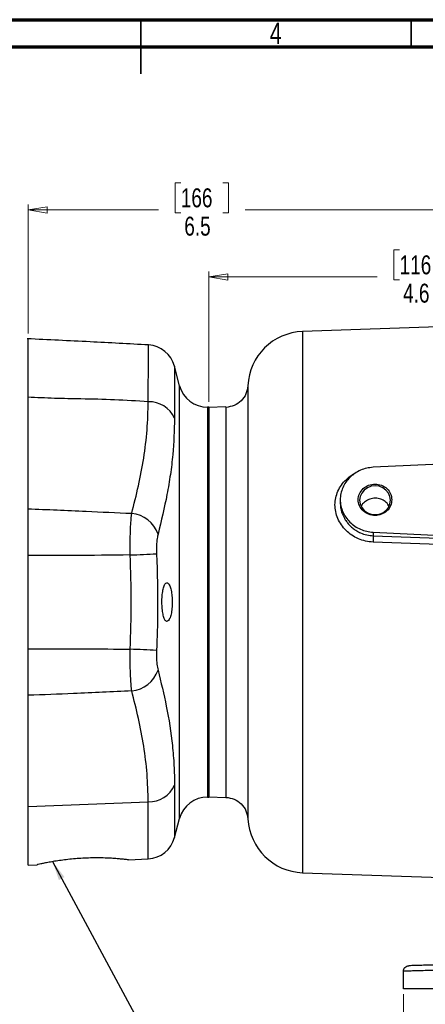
# Model space of a CAD drawing. Header units: inches. Extents: x 0.6 to 16.3, y 0.2 to 11.5.
# Tile 10 of 16: x 7.6 to 10.5, y 4.3 to 11.5. Entities that reach past the tile are written whole.
import ezdxf

# ---------------------------------------------------------------- set-up
doc = ezdxf.new("R2010")
doc.units = ezdxf.units.IN
doc.header["$MEASUREMENT"] = 0
doc.styles.add('SLDTEXTSTYLE0', font='TXT', dxfattribs={"width": 0.75})
doc.dimstyles.new('SLDDIMSTYLE1', dxfattribs={"dimtxt": 0.137795, "dimasz": 0.14, "dimexe": 0, "dimexo": 0.0625, "dimgap": 0.034449, "dimtad": 0, "dimdec": 1, "dimlfac": 1.5, "dimrnd": 1e-09, "dimzin": 12, "dimdsep": 46, "dimtxsty": 'SLDTEXTSTYLE0', "dimblk1": 'CLOSED', "dimblk2": 'CLOSED', "dimsah": 1, "dimcen": 0.09, "dimadec": 0, "dimazin": 3, "dimtfac": 1, "dimtdec": 1, "dimtofl": 0, "dimtmove": 0, "dimatfit": 3, "dimldrblk": 'CLOSED', "dimfxl": 0, "dimfrac": 2, "dimtolj": 1, "dimtzin": 12, "dimarcsym": 0})
doc.dimstyles.new('SLDDIMSTYLE3', dxfattribs={"dimtxt": 0.137795, "dimasz": 0.14, "dimexe": 0, "dimexo": 0.0625, "dimgap": 0.034449, "dimtad": 0, "dimdec": 1, "dimlfac": 1.5, "dimrnd": 1e-09, "dimzin": 12, "dimdsep": 46, "dimtxsty": 'SLDTEXTSTYLE0', "dimblk1": 'CLOSED', "dimblk2": 'CLOSED', "dimsah": 1, "dimcen": 0.09, "dimadec": 0, "dimazin": 3, "dimtfac": 1, "dimtofl": 0, "dimtmove": 0, "dimatfit": 3, "dimldrblk": 'CLOSED', "dimfxl": 0, "dimfrac": 2, "dimtolj": 1, "dimtzin": 12, "dimarcsym": 0})
doc.dimstyles.new('SLDDIMSTYLE4', dxfattribs={"dimtxt": 0.18, "dimasz": 0.14, "dimexe": 0, "dimexo": 0.0625, "dimgap": 0, "dimtad": 0, "dimtih": 1, "dimtoh": 1, "dimdec": 0, "dimrnd": 1e-09, "dimzin": 0, "dimdsep": 46, "dimtxsty": 'Standard', "dimsah": 1, "dimcen": 0.09, "dimadec": 0, "dimazin": 0, "dimtfac": 0.14, "dimtdec": 0, "dimtofl": 0, "dimtmove": 0, "dimatfit": 3, "dimfxl": 0, "dimfrac": 2, "dimtolj": 1, "dimtzin": 0, "dimarcsym": 0})

# ---------------------------------------------------------------- blocks, each defined once
blk = doc.blocks.new('_Closed')
at = {"color": 0, "linetype": 'ByBlock', "lineweight": -2}
for p, q in [((-1, 0.166667), (0, 0)), ((-1, 0.166667), (-1, -0.166667)), ((0, 0), (-1, -0.166667)), ((0, 0), (-1, 0))]:
    blk.add_line(p, q, dxfattribs=at)
blk = doc.blocks.new('_D_7')
at = {"color": 7, "linetype": 'Continuous', "lineweight": 0}
for p, q in [((8.7557, 10.3086), (8.7137, 10.3086)), ((8.7137, 10.3086), (8.7137, 10.0898)), ((9.0611, 10.3086), (9.1031, 10.3086)), ((9.1031, 10.3086), (9.1031, 10.0898)), ((7.6424, 9.2109), (7.6424, 10.1495)), ((12.0044, 9.9929), (12.0044, 10.1495)), ((7.6424, 10.1101), (8.5928, 10.1101)), ((8.7137, 10.0898), (8.7557, 10.0898)), ((9.1031, 10.0898), (9.0611, 10.0898)), ((12.0044, 10.1101), (9.224, 10.1101))]:
    blk.add_line(p, q, dxfattribs=at)
at = {"color": 7, "linetype": 'Continuous', "lineweight": 18, "xscale": 0.14, "yscale": 0.14, "rotation": 180.0000000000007}
blk.add_blockref('_Closed', (7.6424, 10.1101), dxfattribs=at)
at = {"color": 7, "linetype": 'Continuous', "lineweight": 18, "xscale": 0.14, "yscale": 0.14}
blk.add_blockref('_Closed', (12.0044, 10.1101), dxfattribs=at)
at = {"color": 7, "linetype": 'Continuous', "lineweight": 18, "char_height": 0.1378, "attachment_point": 1, "style": 'SLDTEXTSTYLE0'}
for s, insert in [('166', (8.7557, 10.2675)), ('6.5', (8.7811, 10.0613))]:
    blk.add_mtext(s, dxfattribs=dict(at, insert=insert))
blk = doc.blocks.new('_D_8')
at = {"color": 7, "linetype": 'Continuous', "lineweight": 0}
for p, q in [((10.35, 9.8206), (10.308, 9.8206)), ((10.308, 9.8206), (10.308, 9.6018)), ((10.6554, 9.8206), (10.6974, 9.8206)), ((10.6974, 9.8206), (10.6974, 9.6018)), ((8.959, 8.7137), (8.959, 9.6615)), ((8.959, 9.6221), (10.1871, 9.6221)), ((12.0044, 9.6221), (10.8183, 9.6221)), ((10.308, 9.6018), (10.35, 9.6018)), ((10.6974, 9.6018), (10.6554, 9.6018))]:
    blk.add_line(p, q, dxfattribs=at)
at = {"color": 7, "linetype": 'Continuous', "lineweight": 18, "xscale": 0.14, "yscale": 0.14, "rotation": 180.0000000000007}
blk.add_blockref('_Closed', (8.959, 9.6221), dxfattribs=at)
at = {"color": 7, "linetype": 'Continuous', "lineweight": 18, "xscale": 0.14, "yscale": 0.14}
blk.add_blockref('_Closed', (12.0044, 9.6221), dxfattribs=at)
at = {"color": 7, "linetype": 'Continuous', "lineweight": 18, "char_height": 0.1378, "attachment_point": 1, "style": 'SLDTEXTSTYLE0'}
for s, insert in [('116', (10.35, 9.7795)), ('4.6', (10.3754, 9.5733))]:
    blk.add_mtext(s, dxfattribs=dict(at, insert=insert))
blk = doc.blocks.new('_D_11')
at = {"color": 7, "linetype": 'Continuous', "lineweight": 0}
for p, q in [((10.3777, 4.3986), (10.3777, 4.0022)), ((13.631, 4.3986), (13.631, 4.0022)), ((12.7502, 4.24), (12.7082, 4.24)), ((12.7082, 4.24), (12.7082, 4.0213)), ((13.0557, 4.24), (13.0977, 4.24)), ((13.0977, 4.24), (13.0977, 4.0213)), ((10.3777, 4.0415), (12.5874, 4.0415)), ((12.7082, 4.0213), (12.7502, 4.0213)), ((13.0977, 4.0213), (13.0557, 4.0213)), ((13.631, 4.0415), (13.2185, 4.0415))]:
    blk.add_line(p, q, dxfattribs=at)
at = {"color": 7, "linetype": 'Continuous', "lineweight": 18, "xscale": 0.14, "yscale": 0.14, "rotation": 180.0000000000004}
blk.add_blockref('_Closed', (10.3777, 4.0415, -0.1249), dxfattribs=at)
at = {"color": 7, "linetype": 'Continuous', "lineweight": 18, "xscale": 0.14, "yscale": 0.14}
blk.add_blockref('_Closed', (13.631, 4.0415, -0.1249), dxfattribs=at)
at = {"color": 7, "linetype": 'Continuous', "lineweight": 18, "char_height": 0.1378, "attachment_point": 1, "style": 'SLDTEXTSTYLE0'}
for s, insert in [('124', (12.7502, 4.1989)), ('4.9', (12.7757, 3.9927))]:
    blk.add_mtext(s, dxfattribs=dict(at, insert=insert))

msp = doc.modelspace()

# ---------------------------------------------------------------- linework, layer by layer
at = {"color": 7, "linetype": 'Continuous', "lineweight": 70}
for p, q in [((0.5906, 11.4961), (16.3386, 11.4961)), ((0.7874, 11.2992), (16.1417, 11.2992))]:
    msp.add_line(p, q, dxfattribs=at)
at = {"color": 7, "linetype": 'Continuous', "lineweight": 35}
for p, q in [((8.4646, 11.4961), (8.4646, 11.1024)), ((8.4646, 11.2992), (8.4646, 11.4961)), ((10.4331, 11.2992), (10.4331, 11.4961))]:
    msp.add_line(p, q, dxfattribs=at)
at = {"color": 7, "linetype": 'Continuous', "lineweight": 25}
for p, q in [((12.0044, 9.3077), (9.6433, 9.2252)), ((8.7473, 8.83), (8.7092, 8.9722)), ((7.6424, 7.9333), (7.6424, 8.7461)), ((8.959, 8.6743), (8.9501, 8.6743)), ((9.0843, 8.6768), (8.959, 8.6724)), ((8.959, 8.6743), (8.959, 5.8343)), ((12.0044, 8.3263), (10.1578, 8.2359)), ((9.9177, 7.9997), (9.9177, 7.9779)), ((10.1578, 7.7635), (11.6239, 7.6918)), ((10.1578, 7.7635), (10.1578, 7.7376)), ((10.9497, 7.6612), (10.1571, 7.6915)), ((10.1578, 7.7376), (10.9504, 7.7065)), ((7.6424, 6.914), (7.6424, 7.5946)), ((7.6424, 5.7644), (7.6424, 6.5754)), ((8.9501, 5.8343), (8.959, 5.8343)), ((8.959, 5.8362), (9.0843, 5.8318)), ((7.6424, 5.7644), (8.5182, 5.8)), ((7.6424, 5.3382), (7.6424, 5.7644)), ((8.71, 5.5394), (8.7473, 5.6787)), ((8.3747, 5.3766), (8.5182, 5.3841)), ((7.6424, 5.3382), (7.7101, 5.3417)), ((9.6433, 5.2834), (10.6531, 5.2482)), ((10.3777, 4.4379), (10.3777, 4.566))]:
    msp.add_line(p, q, dxfattribs=at)
at = {"color": 8, "linetype": 'Continuous', "lineweight": 25}
for p, q in [((9.6433, 9.2252), (9.6433, 7.2543)), ((8.7473, 5.6787), (8.7473, 8.83)), ((8.9501, 8.6743), (8.9501, 5.8343)), ((9.6433, 7.2543), (9.6433, 5.2834)), ((8.71, 5.9208), (8.71, 5.5394)), ((8.5182, 5.3841), (8.5182, 5.8))]:
    msp.add_line(p, q, dxfattribs=at)
at = {"color": 7, "linetype": 'Continuous', "lineweight": 25, "flags": 128}
msp.add_lwpolyline([(10.2834, 7.9961), (10.2796, 8.0233), (10.2684, 8.0486), (10.2505, 8.0703), (10.2272, 8.087), (10.2001, 8.0975), (10.171, 8.1011), (10.1419, 8.0975), (10.1148, 8.087), (10.0915, 8.0703), (10.0737, 8.0486), (10.0625, 8.0233), (10.0586, 7.9961), (10.0625, 7.969), (10.0737, 7.9437), (10.0915, 7.9219), (10.1148, 7.9053), (10.1419, 7.8948), (10.171, 7.8912), (10.2001, 7.8948), (10.2272, 7.9053), (10.2505, 7.9219), (10.2684, 7.9437), (10.2796, 7.969), (10.2834, 7.9961)], dxfattribs=at)
at = {"color": 7, "linetype": 'Continuous', "lineweight": 25}
for centre, radius, start, end in [((9.6577, 8.8121), 0.4133, 92, 177.54584), ((8.5063, 8.9181), 0.21, 14.90327, 86.15121), ((8.9501, 8.8843), 0.21, 195, 270), ((8.5233, 8.5092), 0.2048, 24.25087, 91.42813), ((8.3764, 7.6759), 0.2259, 19.19824, 84.53435), ((6.853, 43.6373), 36.0725, 272.43799, 272.743), ((6.853, -29.1286), 36.0725, 87.257, 87.56201), ((8.3764, 6.8328), 0.2259, 275.46565, 340.80176), ((8.5231, 6.005), 0.205, 268.6334, 335.76239), ((8.9501, 5.6244), 0.21, 90, 165), ((9.6577, 5.6965), 0.4133, 183.00291, 268), ((8.5072, 5.5938), 0.21, 273, 345)]:
    msp.add_arc(centre, radius, start, end, dxfattribs=at)
for points, knots in [([(8.5204, 9.1272), (8.3784, 9.1349), (8.0839, 9.151), (7.7893, 9.1647), (7.6369, 9.1719)], [0, 0, 0, 0, 0.482476, 1, 1, 1, 1]), ([(7.6424, 8.7461), (7.6424, 8.7892), (7.6424, 8.8757), (7.6424, 8.9801), (7.6424, 9.0642), (7.6424, 9.1253), (7.6424, 9.1604), (7.6424, 9.1752), (7.6424, 9.1712), (7.6424, 9.171)], [0, 0, 0, 0, 0.1652273, 0.3309814, 0.4962087, 0.6614381, 0.8271945, 0.9924235, 1, 1, 1, 1]), ([(9.245, 8.8299), (9.2415, 8.8095), (9.2347, 8.7688), (9.1977, 8.7177), (9.1458, 8.6818), (9.1048, 8.6758), (9.0843, 8.6728)], [0, 0, 0, 0, 0.249822, 0.499553, 0.749544, 1, 1, 1, 1]), ([(8.5182, 8.714), (8.4365, 8.719), (8.2731, 8.729), (8.0453, 8.7334), (7.8351, 8.7375), (7.7066, 8.7432), (7.6424, 8.7461)], [0, 0, 0, 0, 0.279671, 0.559878, 0.780104, 1, 1, 1, 1]), ([(8.3979, 7.9008), (8.415, 7.9676), (8.4491, 8.1011), (8.4873, 8.3036), (8.5134, 8.5079), (8.5166, 8.6453), (8.5182, 8.714)], [0, 0, 0, 0, 0.249228, 0.498432, 0.749228, 1, 1, 1, 1]), ([(8.71, 8.5934), (8.7077, 8.5051), (8.704, 8.3686), (8.6804, 8.1836), (8.6482, 7.9903), (8.6131, 7.8463), (8.5898, 7.7502)], [0, 0, 0, 0, 0.313194, 0.484662, 0.656135, 1, 1, 1, 1]), ([(10.1708, 8.0112), (10.1581, 8.0099), (10.1328, 8.0073), (10.0998, 7.9889), (10.0779, 7.9687), (10.072, 7.9536), (10.0704, 7.9496)], [0, 0, 0, 0, 0.296879, 0.593758, 0.890689, 1, 1, 1, 1]), ([(10.2712, 7.9532), (10.2673, 7.9605), (10.2579, 7.9783), (10.2308, 7.9982), (10.1996, 8.0099), (10.1789, 8.0108), (10.1708, 8.0112)], [0, 0, 0, 0, 0.209116, 0.508013, 0.807843, 1, 1, 1, 1]), ([(7.6424, 7.9333), (7.7129, 7.931), (7.8539, 7.9265), (8.1057, 7.9136), (8.2871, 7.9056), (8.3979, 7.9008)], [0, 0, 0, 0, 0.279913, 0.559962, 1, 1, 1, 1]), ([(7.6424, 7.5946), (7.6424, 7.6272), (7.6424, 7.684), (7.6424, 7.762), (7.6424, 7.8265), (7.6424, 7.8853), (7.6424, 7.9172), (7.6424, 7.9333)], [0, 0, 0, 0, 0.251927, 0.438574, 0.630634, 0.812808, 1, 1, 1, 1]), ([(8.3875, 7.5974), (8.3875, 7.5974), (8.3871, 7.6181), (8.3867, 7.6596), (8.3873, 7.7207), (8.3889, 7.7791), (8.3922, 7.8422), (8.3956, 7.8808), (8.3979, 7.9008), (8.3979, 7.9008)], [0, 0, 0, 0, 0.000005, 0.178727, 0.357449, 0.540431, 0.723416, 0.999995, 1, 1, 1, 1]), ([(8.5898, 7.7502), (8.5875, 7.7398), (8.5823, 7.7157), (8.5781, 7.6655), (8.5789, 7.6257), (8.5793, 7.6061)], [0, 0, 0, 0, 0.277263, 0.642916, 1, 1, 1, 1]), ([(10.1578, 7.7376), (10.1579, 7.7351), (10.1581, 7.7301), (10.158, 7.7174), (10.1576, 7.704), (10.1573, 7.6957), (10.1571, 7.6915)], [0, 0, 0, 0, 0.279846, 0.55926, 0.779591, 1, 1, 1, 1]), ([(8.5793, 7.6061), (8.5835, 7.4661), (8.5905, 7.2315), (8.5825, 6.9971), (8.5793, 6.9026)], [0, 0, 0, 0, 0.596967, 1, 1, 1, 1]), ([(8.3875, 7.5974), (8.2484, 7.5957), (8, 7.5926), (7.7516, 7.594), (7.6424, 7.5946)], [0, 0, 0, 0, 0.560082, 1, 1, 1, 1]), ([(8.3875, 6.9112), (8.3912, 7.0255), (8.3987, 7.2542), (8.3912, 7.4829), (8.3875, 7.5974)], [0, 0, 0, 0, 0.499525, 1, 1, 1, 1]), ([(8.6828, 7.3505), (8.6793, 7.3611), (8.6724, 7.3825), (8.6595, 7.3964), (8.6464, 7.3946), (8.6345, 7.3757), (8.6251, 7.3424), (8.6194, 7.2992), (8.6176, 7.2519), (8.6198, 7.2056), (8.6255, 7.1648), (8.6344, 7.1335), (8.6458, 7.1148), (8.6587, 7.1117), (8.6716, 7.1254), (8.6829, 7.1547), (8.6908, 7.1956), (8.6942, 7.2423), (8.6931, 7.2891), (8.6886, 7.3258), (8.6843, 7.3439), (8.6828, 7.3505)], [0, 0, 0, 0, 0.055124, 0.110201, 0.166375, 0.222818, 0.278307, 0.332142, 0.384387, 0.435714, 0.487063, 0.539325, 0.593091, 0.648445, 0.704831, 0.761109, 0.815996, 0.868815, 0.91998, 0.970744, 1, 1, 1, 1]), ([(7.6424, 6.914), (7.7814, 6.9143), (8.0298, 6.9147), (8.2782, 6.9123), (8.3875, 6.9112)], [0, 0, 0, 0, 0.559945, 1, 1, 1, 1]), ([(7.6424, 6.5754), (7.6424, 6.5975), (7.6424, 6.636), (7.6424, 6.705), (7.6424, 6.7714), (7.6424, 6.8421), (7.6424, 6.8898), (7.6424, 6.914)], [0, 0, 0, 0, 0.251927, 0.438574, 0.630634, 0.812808, 1, 1, 1, 1]), ([(8.3979, 6.6079), (8.3979, 6.6079), (8.3964, 6.6208), (8.3936, 6.6494), (8.3903, 6.699), (8.3881, 6.7546), (8.3867, 6.8253), (8.3869, 6.8789), (8.3875, 6.9112), (8.3875, 6.9112)], [0, 0, 0, 0, 0.000005, 0.178753, 0.357496, 0.539397, 0.721296, 0.999995, 1, 1, 1, 1]), ([(8.5793, 6.9026), (8.5789, 6.8872), (8.5781, 6.852), (8.5813, 6.7999), (8.5869, 6.7722), (8.5898, 6.7585)], [0, 0, 0, 0, 0.279297, 0.642775, 1, 1, 1, 1]), ([(8.5898, 6.7585), (8.6111, 6.671), (8.6556, 6.4887), (8.6913, 6.2566), (8.7077, 6.0647), (8.7092, 5.9688), (8.71, 5.9208)], [0, 0, 0, 0, 0.315149, 0.656925, 0.828464, 1, 1, 1, 1]), ([(8.3979, 6.6079), (8.2569, 6.6011), (8.005, 6.589), (7.7532, 6.5795), (7.6424, 6.5754)], [0, 0, 0, 0, 0.560078, 1, 1, 1, 1]), ([(8.5182, 5.8), (8.5165, 5.8678), (8.5131, 6.0034), (8.4872, 6.2058), (8.4491, 6.4074), (8.415, 6.5411), (8.3979, 6.6079)], [0, 0, 0, 0, 0.249038, 0.4981, 0.749037, 1, 1, 1, 1]), ([(9.0843, 5.8323), (9.1048, 5.8293), (9.1458, 5.8233), (9.1977, 5.7873), (9.2347, 5.736), (9.2415, 5.6952), (9.245, 5.6748)], [0, 0, 0, 0, 0.250179, 0.500053, 0.749897, 1, 1, 1, 1]), ([(8.3746, 5.3768), (8.3749, 5.3767), (8.376, 5.3766), (8.3683, 5.3775), (8.3515, 5.3795), (8.3257, 5.3823), (8.2917, 5.3854), (8.2509, 5.3883), (8.2037, 5.3905), (8.1524, 5.3916), (8.0977, 5.3911), (8.0422, 5.389), (7.9865, 5.3852), (7.9329, 5.3799), (7.8819, 5.3735), (7.8354, 5.3665), (7.794, 5.3593), (7.7598, 5.3526), (7.7332, 5.3471), (7.7165, 5.3434), (7.7087, 5.3416), (7.7098, 5.3419), (7.7101, 5.3419)], [0, 0, 0, 0, 0.0185452, 0.0726704, 0.1250822, 0.1789968, 0.2317211, 0.2859622, 0.3388684, 0.3933334, 0.4457895, 0.4997931, 0.5518317, 0.605356, 0.6578568, 0.7118291, 0.7652288, 0.8201701, 0.8736224, 0.928685, 0.9810835, 1, 1, 1, 1]), ([(11.1685, 4.6257), (11.1372, 4.6249), (11.0739, 4.6232), (10.9797, 4.6208), (10.886, 4.6183), (10.7953, 4.6159), (10.71, 4.6137), (10.6328, 4.6117), (10.5657, 4.6099), (10.5102, 4.6085), (10.4674, 4.6073), (10.4378, 4.6066), (10.4199, 4.6061), (10.4177, 4.606), (10.4166, 4.606)], [0, 0, 0, 0, 0.0780394, 0.1583242, 0.2407101, 0.3262914, 0.412802, 0.5000536, 0.5873114, 0.6738107, 0.7593637, 0.8417373, 0.9219918, 1, 1, 1, 1]), ([(11.1674, 4.5857), (11.1469, 4.5852), (11.1075, 4.5842), (11.051, 4.5828), (10.9994, 4.5815), (10.9527, 4.5804), (10.911, 4.5793), (10.8581, 4.578), (10.7951, 4.5764), (10.7245, 4.5747), (10.6617, 4.5731), (10.5976, 4.5715), (10.5348, 4.5699), (10.477, 4.5685), (10.4322, 4.5674), (10.4007, 4.5666), (10.3813, 4.5661), (10.3789, 4.5661), (10.3777, 4.566)], [0, 0, 0, 0, 0.048649, 0.09389, 0.135723, 0.174147, 0.209163, 0.24077, 0.310145, 0.3765, 0.439832, 0.500143, 0.586993, 0.672426, 0.756442, 0.839043, 0.920229, 1, 1, 1, 1])]:
    msp.add_open_spline(points, degree=3, knots=knots, dxfattribs=at)
at = {"color": 8, "linetype": 'Continuous', "lineweight": 25}
for points, knots in [([(8.5182, 8.714), (8.5182, 8.714), (8.5184, 8.7473), (8.5187, 8.8105), (8.5192, 8.8948), (8.5196, 8.9677), (8.5199, 9.0269), (8.5201, 9.0722), (8.5203, 9.1042), (8.5204, 9.1241), (8.5204, 9.1262), (8.5204, 9.1273)], [0, 0, 0, 0, 0.000001, 0.125845, 0.251688, 0.381409, 0.511129, 0.633299, 0.755468, 0.881183, 1, 1, 1, 1]), ([(8.7091, 8.9722), (8.7091, 8.9713), (8.7091, 8.9695), (8.7092, 8.9519), (8.7093, 8.9228), (8.7094, 8.8811), (8.7095, 8.8276), (8.7096, 8.7619), (8.7098, 8.6849), (8.7099, 8.6239), (8.71, 8.5934)], [0, 0, 0, 0, 0.115266, 0.237425, 0.363132, 0.488838, 0.614689, 0.740539, 0.870269, 1, 1, 1, 1]), ([(9.2447, 8.8298), (9.2447, 8.829), (9.2447, 8.8272), (9.2448, 8.8132), (9.2448, 8.7901), (9.2448, 8.7575), (9.2449, 8.7161), (9.2449, 8.6694), (9.245, 8.6205), (9.245, 8.5798), (9.245, 8.5488), (9.2449, 8.5266), (9.2449, 8.5025), (9.2449, 8.4787), (9.2449, 8.4549), (9.2449, 8.4307), (9.2449, 8.4027), (9.2449, 8.3674), (9.2448, 8.3292), (9.2448, 8.2932), (9.2448, 8.2647), (9.2448, 8.2364), (9.2448, 8.2047), (9.2447, 8.1698), (9.2447, 8.1348), (9.2447, 8.0958), (9.2447, 8.052), (9.2447, 8.0041), (9.2447, 7.9557), (9.2447, 7.907), (9.2447, 7.8516), (9.2447, 7.7861), (9.2448, 7.7067), (9.2448, 7.6127), (9.2448, 7.5293), (9.2449, 7.4655), (9.2449, 7.4333), (9.2449, 7.4023), (9.2449, 7.3686), (9.2449, 7.3286), (9.2449, 7.2912), (9.2449, 7.2386), (9.245, 7.1701), (9.245, 7.1066), (9.2449, 7.0646), (9.2449, 7.0432), (9.2449, 7.0209), (9.2449, 6.9976), (9.2449, 6.9734), (9.2449, 6.9513), (9.2449, 6.9271), (9.2449, 6.8963), (9.2449, 6.8519), (9.2449, 6.8039), (9.2448, 6.758), (9.2448, 6.7198), (9.2448, 6.6853), (9.2448, 6.6269), (9.2448, 6.5458), (9.2448, 6.4464), (9.2448, 6.3732), (9.2448, 6.3221), (9.2448, 6.2881), (9.2448, 6.2525), (9.2448, 6.2156), (9.2448, 6.1776), (9.2449, 6.1386), (9.2449, 6.1025), (9.2449, 6.0711), (9.2449, 6.0456), (9.2449, 6.0197), (9.2449, 5.993), (9.2449, 5.9657), (9.245, 5.9414), (9.245, 5.9172), (9.245, 5.8905), (9.245, 5.8601), (9.2449, 5.8271), (9.2449, 5.7915), (9.2449, 5.7586), (9.2449, 5.7318), (9.2449, 5.7125), (9.2449, 5.6974), (9.2449, 5.6854), (9.2449, 5.6772), (9.2449, 5.6745), (9.2449, 5.6748), (9.2449, 5.6748)], [0, 0, 0, 0, 0.02384, 0.049043, 0.073391, 0.099438, 0.124412, 0.147758, 0.168619, 0.186987, 0.194222, 0.201854, 0.209883, 0.218309, 0.224749, 0.232109, 0.240388, 0.249584, 0.2625, 0.272179, 0.278625, 0.284953, 0.294148, 0.302835, 0.311013, 0.319795, 0.330948, 0.342016, 0.352999, 0.363898, 0.374713, 0.389564, 0.406465, 0.42542, 0.448627, 0.457937, 0.464492, 0.468292, 0.476844, 0.484972, 0.492524, 0.4995, 0.516846, 0.533919, 0.538071, 0.542423, 0.546978, 0.551734, 0.556691, 0.561849, 0.565337, 0.5717, 0.580937, 0.593047, 0.601946, 0.610119, 0.617565, 0.624284, 0.648306, 0.671535, 0.692946, 0.700924, 0.709477, 0.718608, 0.728315, 0.7386, 0.749464, 0.760827, 0.769834, 0.777529, 0.784306, 0.794373, 0.803641, 0.812108, 0.820185, 0.830491, 0.843028, 0.857793, 0.874785, 0.896152, 0.914712, 0.930466, 0.945056, 0.961748, 0.979991, 0.999788, 1, 1, 1, 1]), ([(9.0843, 8.6766), (9.0843, 8.6767), (9.0843, 8.6809), (9.0843, 8.6668), (9.0843, 8.6328), (9.0843, 8.5722), (9.0843, 8.4898), (9.0843, 8.3861), (9.0843, 8.2631), (9.0843, 8.1228), (9.0843, 7.9676), (9.0843, 7.8002), (9.0843, 7.6235), (9.0843, 7.4405), (9.0843, 7.2543), (9.0843, 7.0681), (9.0843, 6.8851), (9.0843, 6.7084), (9.0843, 6.541), (9.0843, 6.3859), (9.0843, 6.2456), (9.0843, 6.1226), (9.0843, 6.0189), (9.0843, 5.9365), (9.0843, 5.8759), (9.0843, 5.8418), (9.0843, 5.8278), (9.0843, 5.832), (9.0843, 5.8321)], [0, 0, 0, 0, 0.00067, 0.042278, 0.083886, 0.125494, 0.167102, 0.20871, 0.250318, 0.291925, 0.333533, 0.375141, 0.416749, 0.458357, 0.499965, 0.541573, 0.58318, 0.624788, 0.666396, 0.708004, 0.749612, 0.79122, 0.832828, 0.874435, 0.916043, 0.957651, 0.999259, 1, 1, 1, 1]), ([(10.1571, 7.6915), (10.1385, 7.6932), (10.1015, 7.6965), (10.0488, 7.7144), (10.0005, 7.7406), (9.9585, 7.7751), (9.924, 7.8162), (9.8986, 7.8628), (9.8825, 7.9126), (9.8774, 7.9638), (9.8829, 8.0146), (9.8991, 8.0631), (9.9243, 8.108), (9.9588, 8.1467), (9.9898, 8.1728), (10.0106, 8.183), (10.0153, 8.1853)], [0, 0, 0, 0, 0.0763694, 0.1523753, 0.2282524, 0.3036962, 0.3784554, 0.4537863, 0.5292959, 0.6036073, 0.6779317, 0.7532277, 0.8286421, 0.9031954, 0.9780422, 1, 1, 1, 1]), ([(9.9177, 7.9779), (9.918, 7.9687), (9.9187, 7.9495), (9.9247, 7.9197), (9.9326, 7.8963), (9.94, 7.8796), (9.9451, 7.8696), (9.951, 7.8591), (9.9582, 7.8477), (9.9663, 7.8363), (9.9761, 7.8243), (9.9906, 7.8086), (10.0109, 7.7905), (10.0371, 7.7726), (10.0698, 7.7558), (10.1102, 7.7419), (10.1421, 7.739), (10.1578, 7.7376)], [0, 0, 0, 0, 0.07673, 0.160237, 0.2501, 0.27853, 0.308884, 0.341162, 0.375365, 0.417667, 0.453844, 0.500035, 0.588011, 0.668917, 0.749977, 0.877701, 1, 1, 1, 1])]:
    msp.add_open_spline(points, degree=3, knots=knots, dxfattribs=at)
at = {"color": 7, "linetype": 'Continuous', "lineweight": 25}
for points in [[(8.959, 7.2543), (8.959, 7.3162), (8.959, 7.44), (8.959, 7.6224), (8.959, 7.7986), (8.959, 7.9654), (8.959, 8.1201), (8.959, 8.2599), (8.959, 8.3826), (8.959, 8.4859), (8.959, 8.5683), (8.959, 8.6277), (8.959, 8.6654), (8.959, 8.6701), (8.959, 8.6724)], [(10.1578, 8.2359), (10.1418, 8.2343), (10.1099, 8.2311), (10.0643, 8.2157), (10.0226, 8.1932), (9.9862, 8.1635), (9.9564, 8.128), (9.9343, 8.0879), (9.9207, 8.0446), (9.9162, 7.9997), (9.9207, 7.9548), (9.9343, 7.9116), (9.9564, 7.8715), (9.9862, 7.836), (10.0226, 7.8063), (10.0643, 7.7838), (10.1099, 7.7684), (10.1418, 7.7652), (10.1578, 7.7635)], [(10.2934, 7.9997), (10.2916, 8.0147), (10.2879, 8.0446), (10.2596, 8.0826), (10.2191, 8.1081), (10.171, 8.117), (10.123, 8.1081), (10.0822, 8.0826), (10.055, 8.0446), (10.0454, 7.9997), (10.055, 7.9549), (10.0822, 7.9168), (10.123, 7.8914), (10.171, 7.8825), (10.2191, 7.8914), (10.2596, 7.9168), (10.2879, 7.9549), (10.2916, 7.9848), (10.2934, 7.9997)], [(8.959, 5.8362), (8.959, 5.8386), (8.959, 5.8432), (8.959, 5.8809), (8.959, 5.9403), (8.959, 6.0227), (8.959, 6.126), (8.959, 6.2487), (8.959, 6.3886), (8.959, 6.5432), (8.959, 6.7101), (8.959, 6.8862), (8.959, 7.0687), (8.959, 7.1925), (8.959, 7.2543)], [(10.3777, 4.566), (10.3783, 4.5712), (10.3794, 4.5815), (10.3884, 4.5946), (10.4012, 4.6039), (10.4115, 4.6053), (10.4166, 4.606)], [(11.1674, 4.4379), (11.1324, 4.4379), (11.0623, 4.4379), (10.9598, 4.4379), (10.8612, 4.4379), (10.7682, 4.4379), (10.6824, 4.4379), (10.6049, 4.4379), (10.5372, 4.4379), (10.4802, 4.4379), (10.4349, 4.4379), (10.4022, 4.4379), (10.3815, 4.4379), (10.379, 4.4379), (10.3777, 4.4379)]]:
    msp.add_open_spline(points, degree=3, dxfattribs=at)

# ---------------------------------------------------------------- texts
at = {"color": 7, "linetype": 'Continuous', "lineweight": 0, "insert": (9.4472, 11.4753), "char_height": 0.1562, "attachment_point": 2, "style": 'SLDTEXTSTYLE0'}
msp.add_mtext('4', dxfattribs=at)

# ---------------------------------------------------------------- dimensions: what is measured, and where the dimension line sits
at = {"color": 7, "linetype": 'Continuous', "lineweight": 18}
for base, p2, dimstyle, picture, middle in [((7.6424, 10.1101), (7.6424, 9.1715), 'SLDDIMSTYLE1', '_D_7', (8.9084, 10.1101)), ((8.959, 9.6221), (8.959, 8.6743), 'SLDDIMSTYLE3', '_D_8', (10.5027, 9.6221))]:
    dim = msp.add_linear_dim(base=base, p1=(12.0044, 9.9535), p2=p2, angle=0, dimstyle=dimstyle, dxfattribs=at)
    dim.commit()
    dim.dimension.update_dxf_attribs({"geometry": picture, "text_midpoint": middle, "dimtype": 160})
dim = msp.add_linear_dim(base=(13.631, 4.0415), p1=(10.3777, 4.4379), p2=(13.631, 4.4379), dimstyle='SLDDIMSTYLE1', dxfattribs=at)
dim.commit()
dim.dimension.update_dxf_attribs({"geometry": '_D_11', "text_midpoint": (12.903, 4.0415), "dimtype": 160})

# ---------------------------------------------------------------- leaders
at = {"color": 7, "linetype": 'Continuous', "lineweight": 0}
msp.add_leader([(7.8213, 5.364), (8.7073, 3.7223)], dimstyle='SLDDIMSTYLE4', dxfattribs=at)

doc.saveas('drawing.dxf')
